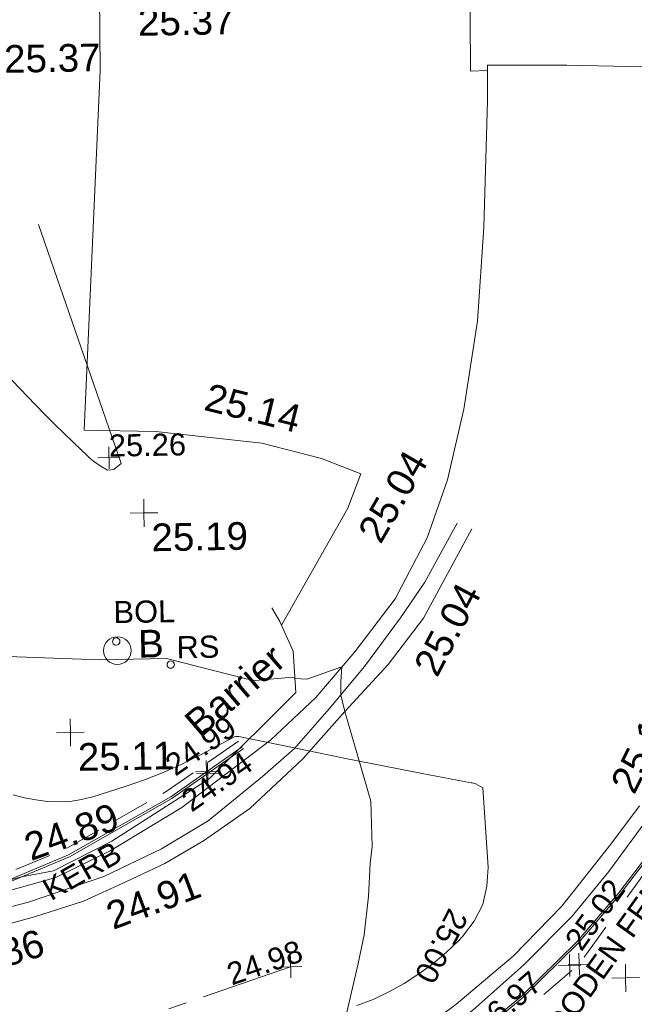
# Model space of a CAD drawing. Header units: millimetres. Extents: x -287732 to 520720, y -88450 to 287754.
# Tile 92 of 256: x -14988 to -6642, y -33004 to -19639. Entities that reach past the tile are written whole.
import ezdxf

# ---------------------------------------------------------------- set-up
doc = ezdxf.new("R2010")
doc.units = ezdxf.units.MM
for name, pattern in [('IMPORT-BORDER _5_', [1750, 500, -250, 500, -250, 0, -250]), ('IMPORT-CENTER _6_', [2000, 1250, -250, 250, -250]), ('IMPORT-DASHED _2_', [750, 500, -250]), ('IMPORT-UG_ELEC_STREET LIGHTING_QLB2 _2_', [2700, 1500, -300.0000000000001, 0, -250, 150, -300.0000000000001, 0, -200])]:
    doc.linetypes.add(name, pattern=pattern)
for name, color, linetype, lineweight, true_color in [('00_TOPO_FURN_BARRIER', 7, 'Continuous', 9, 0x666666), ('00_TOPO_FURN_BOLLARD', 7, 'Continuous', 9, 0x666666), ('00_TOPO_KERB_BOTTOM', 1, 'Continuous', 9, 0xff0000), ('00_TOPO_KERB_TOP', 7, 'Continuous', 9, 0xa500a5), ('00_TOPO_LEVEL_SPOT', 7, 'Continuous', 9, 0x666666), ('00_TOPO_ROAD_MARKING_YELLOW_CONTINUOUS', 40, 'Continuous', 9, 0xffbf00), ('00_TOPO_SERV_IC', 5, 'Continuous', 9, 0x0000ff), ('01_DTM_CONTOUR_MJR', 7, 'Continuous', 9, 0x7f3f00), ('12333-PUM-2D-U-0001-C01 - Rev2_REVIT IMPORT_dwg', 7, 'Continuous', 9, 0x767676), ('BOLLARD', 7, 'Continuous', 9, 0x00a5a5), ('BOLLARD_TXT', 7, 'Continuous', 9, 0x00a5a5), ('CONTOURS_INDEX', 4, 'Continuous', 9, 0x00ffff), ('CONTOURS_INDEX_LVL', 4, 'Continuous', 9, 0x00ffff), ('CONTOURS_MINOR', 7, 'Continuous', 9, 0x00a5a5), ('FENCE', 7, 'IMPORT-BORDER _5_', 9, 0xa55200), ('FENCE_LVL', 7, 'Continuous', 9, 0xa55200), ('FENCE_TXT', 7, 'Continuous', 9, 0xa55200), ('KERB_BOTTOM', 7, 'Continuous', 9, 0x0000a5), ('KERB_BOTTOM_LVL', 7, 'Continuous', 9, 0x0000a5), ('KERB_BOTTOM_TXT', 7, 'Continuous', 9, 0x0000a5), ('KERB_TOP', 2, 'Continuous', 9, 0xffff00), ('KERB_TOP_LVL', 2, 'Continuous', 9, 0xffff00), ('ROAD_CROWNLINE', 7, 'IMPORT-CENTER _6_', 9, 0xa500a5), ('ROAD_CROWNLINE_LVL', 7, 'Continuous', 9, 0xa500a5), ('ROADSIGN', 7, 'Continuous', 9, 0x00a5a5), ('ROADSIGN_TXT', 7, 'Continuous', 9, 0x00a5a5), ('SPOT_HEIGHTS_LVL', 7, 'Continuous', 9, 0x00a500), ('TOP_OF_FENCE_LEVEL', 7, 'Continuous', 9, 0xa500a5), ('TOP_OF_FENCE_LEVEL_TXT', 7, 'Continuous', 9, 0xa500a5)]:
    doc.layers.add(name, color=color, linetype=linetype, lineweight=lineweight, true_color=true_color)
for name, color, linetype, lineweight in [('00_TOPO_ROAD_EDGE', 7, 'Continuous', 9), ('00_TOPO_SURFACE', 7, 'Continuous', 9), ('CHANGE_OF_SURFACE', 7, 'IMPORT-DASHED _2_', 9)]:
    doc.layers.add(name, color=color, linetype=linetype, lineweight=lineweight)
doc.styles.add('Arial_3', font='arial.ttf', dxfattribs={"height": 299.9999999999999})
doc.styles.add('Swis721 Lt BT_2', font='swissl.ttf', dxfattribs={"height": 375})

# ---------------------------------------------------------------- blocks, each defined once
blk = doc.blocks.new('12333-PUM-2D-U-0001-C01 - Rev2_REVIT IMPORT_dwg_MSL_Bollard_2-2077182-Site Location Plan Proposed')
at = {"layer": '00_TOPO_FURN_BOLLARD', "color": 254, "true_color": 0xcccccc}
blk.add_circle((0, 0), 62.50000000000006, dxfattribs=at)
blk = doc.blocks.new('12333-PUM-2D-U-0001-C01 - Rev2_REVIT IMPORT_dwg_MM-2077200-Site Location Plan Proposed')
at = {"layer": '00_TOPO_LEVEL_SPOT', "color": 254, "true_color": 0xcccccc, "flags": 128}
for points in [[(500.0000000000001, 0), (0, 0), (0, 500.0000000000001)], [(0, -500.0000000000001), (0, 0), (-500.0000000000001, 0)]]:
    blk.add_lwpolyline(points, dxfattribs=at)
blk = doc.blocks.new('12333-PUM-2D-U-0001-C01 - Rev2_REVIT IMPORT_dwg_MGS62954_T2_Galway_ITM_3d_Rev1-2077680-Site Location Plan Proposed')
at = {"layer": '00_TOPO_FURN_BARRIER', "color": 254, "true_color": 0xcccccc, "flags": 128}
blk.add_lwpolyline([(533882357.3972504, 725524389.1523546), (533883527.3549364, 725524219.3306136), (533884343.0521837, 725524126.4785206), (533885409.4967975, 725524158.5345997), (533886452.7163209, 725524415.5109966), (533886887.7151687, 725524490.4919128), (533887686.2072534, 725524875.268051), (533889025.0445718, 725525698.6386235), (533890219.1276541, 725526853.1530051), (533890195.5563781, 725527412.3805257), (533890022.2992955, 725527816.4851316), (533889916.6572986, 725528004.3771942)], dxfattribs=at)
at = {"layer": '00_TOPO_KERB_BOTTOM', "color": 254, "true_color": 0xcccccc, "flags": 128}
blk.add_lwpolyline([(533879846.9058573, 725519113.0966251), (533881316.0815309, 725519081.876492), (533883002.4265877, 725519062.9188831), (533883826.2702482, 725519074.8024061), (533885070.5115062, 725519140.1454376), (533885812.5485874, 725519225.5254654), (533886536.2489522, 725519355.3904897), (533887373.9162495, 725519569.7320637), (533888512.9282416, 725519928.4913841), (533889508.1100352, 725520315.570553), (533890407.4704977, 725520777.3153565), (533891201.5277331, 725521245.8987505), (533892121.2632707, 725521842.1670331), (533892685.0227359, 725522253.657339), (533893203.2202231, 725522668.8107702), (533893975.847366, 725523400.9786823), (533894558.2379677, 725524054.4627668), (533895199.0798793, 725524863.7542857)], dxfattribs=at)
at = {"layer": '00_TOPO_KERB_TOP', "color": 254, "true_color": 0xcccccc, "flags": 128}
blk.add_lwpolyline([(533879846.3794947, 725519088.3267349), (533881315.6790873, 725519057.103969), (533883002.4660103, 725519038.1413925), (533883827.0988801, 725519050.0362991), (533885072.5791739, 725519115.4444003), (533885816.1561576, 725519201.0016118), (533886541.5147632, 725519331.1642007), (533887380.7137249, 725519545.8976957), (533888521.1492514, 725519905.1053926), (533889518.2856471, 725520292.9448102), (533890419.4344599, 725520755.6077788), (533891214.5679875, 725521224.8263068), (533892135.3161299, 725521821.7510653), (533892700.0789923, 725522233.9737548), (533893219.514516, 725522650.1190374), (533893993.6479188, 725523383.7143329), (533894577.2137393, 725524038.5170978), (533895219.0950229, 725524849.1211946)], dxfattribs=at)
at = {"layer": '00_TOPO_ROAD_EDGE', "color": 254, "true_color": 0xcccccc, "flags": 128}
blk.add_lwpolyline([(533892754.4934114, 725536688.5364227), (533892741.2959433, 725535242.8293763), (533892968.3957933, 725535245.8320392), (533892963.9146771, 725534835.8797839), (533892884.7614254, 725533122.4551302), (533892776.8001906, 725531849.279972), (533892568.4905902, 725530658.0861753), (533892328.936202, 725529700.1693399), (533892041.8596604, 725528918.1905737), (533891590.2065402, 725528101.1067967), (533891031.2449029, 725527388.1722424), (533890491.0378391, 725526779.9675095), (533889866.4036505, 725526209.2220178), (533888645.4436013, 725525315.9149196), (533887664.7286532, 725524746.1380289), (533886918.5708212, 725524397.4539391), (533885979.1279541, 725524152.5003964), (533885363.9844481, 725524066.9151088), (533884776.0519351, 725524037.920274)], dxfattribs=at)
at = {"layer": '00_TOPO_ROAD_MARKING_YELLOW_CONTINUOUS', "color": 254, "true_color": 0xcccccc, "flags": 128}
for points in [[(533894860, 725525230), (533894460.0000001, 725524720.0000001), (533893780.0000001, 725523890), (533893110, 725523220.0000001), (533892320.0000001, 725522580.0000001), (533891390.0000001, 725521910), (533890310.0000002, 725521260.0000001), (533889450.0000001, 725520820.0000002), (533888590.0000001, 725520480), (533887480, 725520090.0000001), (533886370, 725519790.0000001), (533885820.0000001, 725519720.0000001), (533884870.0000001, 725519610), (533883380.0000001, 725519530.0000001), (533881460.0000001, 725519520), (533879910.0000001, 725519540.0000001)], [(533879880.0000001, 725519340.0000001), (533881260, 725519340.0000001), (533882280.0000001, 725519320.0000002), (533883290.0000001, 725519340.0000001), (533884090, 725519360), (533884760.0000001, 725519400), (533885490, 725519480), (533886200.0000001, 725519560.0000001), (533886940.0000002, 725519740), (533887880.0000001, 725520020), (533888790.0000001, 725520340.0000001), (533889770.0000001, 725520740), (533890810.0000002, 725521330.0000001), (533891810.0000002, 725521980.0000001), (533892550.0000001, 725522500), (533893250.0000001, 725523100), (533893920.0000001, 725523750), (533894430.0000002, 725524350), (533894980, 725525070.0000002)], [(533892450.0000001, 725529110), (533892000.0000001, 725528320.0000001), (533891660.0000001, 725527840.0000001), (533891160.0000001, 725527190.0000002), (533890670.0000001, 725526620.0000001), (533890190.0000002, 725526090.0000001), (533889750.0000001, 725525720.0000002), (533889000.0000001, 725525130.0000001), (533888360.0000001, 725524760.0000001), (533887570.0000001, 725524400), (533886540.0000001, 725524070.0000002), (533885630.0000001, 725523850.0000001), (533884770.0000001, 725523690.0000002), (533883500.0000001, 725523660.0000001), (533881970, 725523700.0000002), (533880700.0000001, 725523730.0000001), (533878790.0000001, 725523770.0000001), (533876770.0000001, 725523800.0000001), (533874500, 725523850.0000001), (533872220, 725523880.0000001), (533870550.0000001, 725523940.0000001), (533869160.0000001, 725523960.0000001), (533867340, 725523990), (533865650.0000001, 725524000.0000001)], [(533874600, 725523680.0000002), (533876310.0000002, 725523640), (533877690.0000002, 725523610), (533879260, 725523570.0000002), (533880490.0000001, 725523550), (533881850, 725523540.0000001), (533883360, 725523470.0000002), (533884150.0000001, 725523470.0000002), (533884510.0000001, 725523480), (533884980, 725523510), (533886040.0000001, 725523720.0000001), (533886620.0000001, 725523870), (533887290.0000001, 725524070.0000002), (533887870, 725524320.0000001), (533888400.0000001, 725524560.0000002), (533888930.0000002, 725524860), (533889570.0000001, 725525290.0000001), (533890300.0000001, 725525950.0000002), (533890880, 725526580.0000001), (533891480, 725527210.0000002), (533891970, 725527830.0000001), (533892650, 725529030.0000001)]]:
    blk.add_lwpolyline(points, dxfattribs=at)
at = {"layer": '00_TOPO_SURFACE', "color": 254, "true_color": 0xcccccc, "flags": 128}
for points in [[(533890041.8830191, 725527770.8080786), (533890971.2447152, 725529340.9286244), (533891156.5344743, 725529804.6366411), (533890625.1850209, 725530021.6857438), (533889819.8626758, 725530241.2968221), (533888383.891334, 725530426.724571), (533887409.0979357, 725530462.6563367), (533887709.8376489, 725535337.494107), (533887736.0811435, 725537909.4398379), (533887555.2768385, 725538127.165015), (533886818.5378838, 725538740.1102412), (533885574.9106878, 725538838.0220703), (533884201.1022913, 725538866.8864359)], [(533892968.3957933, 725535245.8320392), (533892970.0000001, 725535320.0000002), (533894050.0000001, 725535300.0000001), (533895324.2477114, 725535250.1744711), (533896500, 725535200.0000002), (533897328.028267, 725535189.986102), (533897513.0176339, 725535180.1109327), (533897794.8735762, 725535179.9985257)]]:
    blk.add_lwpolyline(points, dxfattribs=at)
at = {"layer": '01_DTM_CONTOUR_MJR', "color": 254, "true_color": 0xcccccc, "flags": 128}
blk.add_lwpolyline([(533890808.6752578, 725522385.6293348), (533891001.1315653, 725523157.0608426), (533891091.9635351, 725523547.7903268), (533891160.0000001, 725524070.0000002), (533891189.3628619, 725524513.7074941), (533891219.1627452, 725524742.1745747), (533891212.2808565, 725525359.3904283), (533890880, 725526580.0000001), (533890830.0000001, 725526810.0000002), (533890832.3417209, 725526989.4926949), (533890850, 725527190.0000002), (533890374.0194762, 725527031.9576898), (533890210.0000001, 725527040.0000001), (533890179.1504855, 725527058.7864077), (533889676.6224093, 725527025.255829), (533889551.5362795, 725527047.7903855), (533888471.1436422, 725527342.0717674), (533887566.3972656, 725527343.2259218), (533885189.0770196, 725527467.9620636)], dxfattribs=at)
for name, p, xscale, yscale, zscale in [('12333-PUM-2D-U-0001-C01 - Rev2_REVIT IMPORT_dwg_MM-2077200-Site Location Plan Proposed', (533888201.5360155, 725529324.5140612), 0.375, 0.375, 0.375), ('12333-PUM-2D-U-0001-C01 - Rev2_REVIT IMPORT_dwg_MSL_Bollard_2-2077182-Site Location Plan Proposed', (533887807.0450848, 725527462.785777), 3, 3, 3), ('12333-PUM-2D-U-0001-C01 - Rev2_REVIT IMPORT_dwg_MM-2077200-Site Location Plan Proposed', (533887150.7699157, 725526361.6365628), 0.375, 0.375, 0.375), ('12333-PUM-2D-U-0001-C01 - Rev2_REVIT IMPORT_dwg_MM-2077200-Site Location Plan Proposed', (533894630.0000001, 725522900), 0.375, 0.375, 0.375)]:
    blk.add_blockref(name, p, dxfattribs=dict(xscale=xscale, yscale=yscale, zscale=zscale))
at = {"layer": '00_TOPO_FURN_BARRIER', "char_height": 375, "attachment_point": 1, "line_spacing_factor": 1.005061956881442, "style": 'Swis721 Lt BT_2'}
for s, insert, width, rotation in [('Barrier', (533888669.1708437, 725526533.7704432), 1766.589457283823, 39.73835961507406), ('24.89', (533886461.1969716, 725524978.1317493), 1495.902363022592, 19.07330698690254)]:
    blk.add_mtext(s, dxfattribs=dict(at, insert=insert, width=width, rotation=rotation))
at = {"layer": '00_TOPO_FURN_BOLLARD', "insert": (533888089.8034046, 725527736.983127), "char_height": 375, "width": 398.9072968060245, "attachment_point": 1, "line_spacing_factor": 1.005061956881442, "style": 'Swis721 Lt BT_2'}
blk.add_mtext('B', dxfattribs=at)
at = {"layer": '00_TOPO_LEVEL_SPOT', "char_height": 375, "width": 1495.902363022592, "attachment_point": 1, "line_spacing_factor": 1.005061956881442, "style": 'Swis721 Lt BT_2'}
for s, insert in [('25.37', (533886409.8808529, 725535705.4102246)), ('25.19', (533888296.5808529, 725529177.1102244)), ('25.11', (533887245.8808528, 725526214.2102245))]:
    blk.add_mtext(s, dxfattribs=dict(at, insert=insert))
at = {"layer": '00_TOPO_ROAD_EDGE', "color": 251, "true_color": 0x666666, "char_height": 375, "width": 1495.902363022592, "attachment_point": 1, "line_spacing_factor": 1.005061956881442, "style": 'Swis721 Lt BT_2'}
for s, insert, rotation in [('25.04', (533891085.6457037, 725529025.558831), 58.909197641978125), ('24.86', (533885412.4192017, 725523358.5776033), 15.515041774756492)]:
    blk.add_mtext(s, dxfattribs=dict(at, insert=insert, rotation=rotation))
at = {"layer": '00_TOPO_ROAD_MARKING_YELLOW_CONTINUOUS', "color": 251, "true_color": 0x666666, "char_height": 375, "width": 1495.902363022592, "attachment_point": 1, "line_spacing_factor": 1.005061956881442, "style": 'Swis721 Lt BT_2'}
for s, insert, rotation in [('25.04', (533891813.3061756, 725527189.2770752), 61.1243594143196), ('25.11', (533894457.5624827, 725525545.8083662), 62.339549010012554), ('24.91', (533887557.0192077, 725524024.0197383), 19.66670286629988)]:
    blk.add_mtext(s, dxfattribs=dict(at, insert=insert, rotation=rotation))
at = {"layer": '00_TOPO_SERV_IC', "color": 251, "true_color": 0x666666, "insert": (533888236.2751791, 725536176.2427427), "char_height": 375, "width": 1495.902363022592, "attachment_point": 1, "line_spacing_factor": 1.005061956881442, "style": 'Swis721 Lt BT_2'}
blk.add_mtext('25.37', dxfattribs=at)
at = {"layer": '00_TOPO_SURFACE', "color": 251, "true_color": 0x666666, "insert": (533889121.0092819, 725531073.3936236), "char_height": 375, "width": 1495.902363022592, "attachment_point": 1, "rotation": 345.09110134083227, "line_spacing_factor": 1.005061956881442, "style": 'Swis721 Lt BT_2'}
blk.add_mtext('25.14', dxfattribs=at)
blk = doc.blocks.new('12333-PUM-2D-U-0001-C01 - Rev2_REVIT IMPORT_dwg_CIRCL-2077787-Site Location Plan Proposed')
at = {"layer": 'ROADSIGN', "color": 254, "true_color": 0xaae1e1, "flags": 128}
blk.add_lwpolyline([(475.0000000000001, -154), (500.0000000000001, 0), (475.0000000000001, 154), (404.0000000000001, 293), (293, 404.0000000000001), (154, 475.0000000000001), (0, 500.0000000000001), (-154, 475.0000000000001), (-293, 404.0000000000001), (-404.0000000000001, 293), (-475.0000000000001, 154), (-500.0000000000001, 0), (-475.0000000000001, -154), (-404.0000000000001, -293), (-293, -404.0000000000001), (-154, -475.0000000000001), (0, -500.0000000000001), (154, -475.0000000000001), (293, -404.0000000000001), (404.0000000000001, -293)], close=True, dxfattribs=at)
blk = doc.blocks.new('12333-PUM-2D-U-0001-C01 - Rev2_REVIT IMPORT_dwg_SPOT-2077724-Site Location Plan Proposed')
at = {"layer": 'TOP_OF_FENCE_LEVEL', "color": 254, "true_color": 0xe1aae1}
for p, q in [((0, 500.0000000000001), (0, -500.0000000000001)), ((-500.0000000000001, 0), (500.0000000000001, 0))]:
    blk.add_line(p, q, dxfattribs=at)
blk = doc.blocks.new('12333-PUM-2D-U-0001-C01 - Rev2_REVIT IMPORT_dwg_CIRCL-2077706-Site Location Plan Proposed')
at = {"layer": 'BOLLARD', "color": 254, "true_color": 0xaae1e1, "flags": 128}
blk.add_lwpolyline([(475.0000000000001, -154), (500.0000000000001, 0), (475.0000000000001, 154), (404.0000000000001, 293), (293, 404.0000000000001), (154, 475.0000000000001), (0, 500.0000000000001), (-154, 475.0000000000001), (-293, 404.0000000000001), (-404.0000000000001, 293), (-475.0000000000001, 154), (-500.0000000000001, 0), (-475.0000000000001, -154), (-404.0000000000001, -293), (-293, -404.0000000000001), (-154, -475.0000000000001), (0, -500.0000000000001), (154, -475.0000000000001), (293, -404.0000000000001), (404.0000000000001, -293)], close=True, dxfattribs=at)
blk = doc.blocks.new('12333-PUM-2D-U-0001-C01 - Rev2_REVIT IMPORT_dwg_SPOT-V272-Site Location Plan Proposed')
at = {"layer": 'KERB_BOTTOM_LVL', "color": 9, "true_color": 0xaaaae1}
for p, q in [((0, 500.0000000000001), (0, -500.0000000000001)), ((-500.0000000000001, 0), (500.0000000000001, 0))]:
    blk.add_line(p, q, dxfattribs=at)
blk = doc.blocks.new('12333-PUM-2D-U-0001-C01 - Rev2_REVIT IMPORT_dwg_SPOT-2077810-Site Location Plan Proposed')
at = {"layer": 'KERB_TOP_LVL', "color": 51, "true_color": 0xffffaa}
for p, q in [((0, 500.0000000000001), (0, -500.0000000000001)), ((-500.0000000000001, 0), (500.0000000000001, 0))]:
    blk.add_line(p, q, dxfattribs=at)
blk = doc.blocks.new('12333-PUM-2D-U-0001-C01 - Rev2_REVIT IMPORT_dwg_SPOT-2077774-Site Location Plan Proposed')
at = {"layer": 'ROAD_CROWNLINE_LVL', "color": 254, "true_color": 0xe1aae1}
for p, q in [((0, 500.0000000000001), (0, -500.0000000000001)), ((-500.0000000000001, 0), (500.0000000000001, 0))]:
    blk.add_line(p, q, dxfattribs=at)
blk = doc.blocks.new('12333-PUM-2D-U-0001-C01 - Rev2_REVIT IMPORT_dwg_SPOT-2077771-Site Location Plan Proposed')
at = {"layer": 'FENCE_LVL', "color": 9, "true_color": 0xe1c5aa}
for p, q in [((0, 500.0000000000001), (0, -500.0000000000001)), ((-500.0000000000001, 0), (500.0000000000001, 0))]:
    blk.add_line(p, q, dxfattribs=at)
blk = doc.blocks.new('12333-PUM-2D-U-0001-C01 - Rev2_REVIT IMPORT_dwg_SPOT-2077775-Site Location Plan Proposed')
at = {"layer": 'SPOT_HEIGHTS_LVL', "color": 9, "true_color": 0xaae1aa}
for p, q in [((0, 500.0000000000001), (0, -500.0000000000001)), ((-500.0000000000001, 0), (500.0000000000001, 0))]:
    blk.add_line(p, q, dxfattribs=at)
blk = doc.blocks.new('12333-PUM-2D-U-0001-C01 - Rev2_REVIT IMPORT_dwg-1620468-Site Location Plan Proposed')
at = {"layer": 'CHANGE_OF_SURFACE', "color": 253, "true_color": 0xaaaaaa, "flags": 128}
blk.add_lwpolyline([(248349.4998518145, -89649.29787127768), (247370.5348853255, -90309.27425343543), (245978.4334482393, -91071.09354343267), (245032.6465639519, -91445.54468709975), (244034.4771331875, -91678.07279294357), (243112.34184762, -91813.84731328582), (241952.7391983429, -91825.21596702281), (240836.5833925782, -91774.48577340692)], dxfattribs=at)
at = {"layer": 'CONTOURS_INDEX', "color": 131, "true_color": 0xaaffff, "flags": 128}
blk.add_lwpolyline([(249896.0052081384, -93264.22937854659), (250118.3623672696, -93185.67340169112), (250333.2257214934, -93088.47522037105), (250543.0932065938, -92978.84890215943), (250743.5864850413, -92852.45070012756), (250936.7612039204, -92716.45945566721), (251118.9580835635, -92566.07864634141), (251293.8364039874, -92406.10479481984), (251346.7907640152, -92353.79079927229), (251507.807009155, -92146.84889826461), (251628.8253335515, -91924.35889039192), (251689.8467778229, -91678.54672274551), (251710.870301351, -91417.18644846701), (251657.0588933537, -90341.5771821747), (251562.1141967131, -90283.75831875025), (251546.5232257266, -90279.63918552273), (251530.8849510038, -90275.71643050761), (251515.1757213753, -90272.08824316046), (251499.4191883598, -90268.65643460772), (250838.8012427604, -90131.26210938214), (250492.8621959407, -90058.52914135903), (250147.1390936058, -89984.79434975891), (249801.7399074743, -89909.55682168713), (249456.5566662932, -89833.31746992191), (248354.7404684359, -89587.44956459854), (248335.8831417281, -89585.29210893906), (248317.3462027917, -89585.68231121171), (248299.2898460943, -89589.89400183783), (248281.5538772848, -89596.65335097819), (247824.0154957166, -89828.92509445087), (247575.0138453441, -89947.0199383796), (247322.3543013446, -90055.96265255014), (247064.2079178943, -90151.17717138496), (246802.4036411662, -90237.23955976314), (246359.0780033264, -90369.87273849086), (246206.7404247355, -90405.29419644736), (246053.3188950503, -90427.97038017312), (245898.2714387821, -90431.52865208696), (245742.1400310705, -90422.34164942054), (245586.4721914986, -90397.85550872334), (245432.5258197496, -90366.25473992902), (245281.1616498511, -90323.98202933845)], dxfattribs=at)
at = {"layer": 'CONTOURS_MINOR', "color": 254, "true_color": 0xaae1e1, "flags": 128}
blk.add_lwpolyline([(245757.791483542, -82590.76706471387), (246822.0188273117, -85855.85323732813), (246727.5186611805, -85930.85076229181), (246683.5832234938, -85935.68889389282), (246635.9860650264, -85940.72105828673), (246540.3804444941, -85879.75313363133), (246493.7096789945, -85847.85151423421), (246448.5341968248, -85814.07735554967), (246405.6016389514, -85777.49438921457), (246364.1643640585, -85739.03888382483), (246184.9552944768, -85561.7509149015), (246055.8751453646, -85432.42977198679), (245927.9007400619, -85302.03702964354), (245801.5849518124, -85170.03688868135), (245676.3749076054, -85036.9651487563), (243087.7914836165, -82250.76706474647)], dxfattribs=at)
at = {"layer": 'FENCE', "color": 9, "true_color": 0xe1c5aa, "flags": 128}
blk.add_lwpolyline([(249665.4489302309, -95293.92005456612), (251592.7291713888, -93858.95204602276), (252923.545439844, -92757.58685835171), (254392.0323566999, -90784.30756367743)], dxfattribs=at)
at = {"layer": 'KERB_BOTTOM', "color": 9, "true_color": 0xaaaae1, "flags": 128}
blk.add_lwpolyline([(240797.3469296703, -91906.7886932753), (241951.4113633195, -91943.93099681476), (243121.6118752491, -91932.45844275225), (244056.6250291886, -91794.787794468), (245066.2097849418, -91559.60043659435), (246029.5482451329, -91180.04762299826), (247433.0722178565, -90411.9774173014), (248416.6441356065, -89748.8952256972)], dxfattribs=at)
at = {"layer": 'KERB_TOP', "color": 51, "true_color": 0xffffaa, "flags": 128}
blk.add_lwpolyline([(248400.8189660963, -89725.42122378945), (247418.3328559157, -90387.77141040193), (246017.5168539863, -91154.35969503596), (245060.1090111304, -91533.41174928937), (244051.6075629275, -91768.34674563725), (243119.5118087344, -91905.58783803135), (241951.7121757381, -91917.03685419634), (240798.3962163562, -91879.91863954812), (240797.3469296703, -91906.7886932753)], dxfattribs=at)
at = {"layer": 'ROAD_CROWNLINE', "color": 254, "true_color": 0xe1aae1, "flags": 128}
blk.add_lwpolyline([(249005.8644351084, -92725.2641448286), (244452.7000512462, -94206.14770636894), (233556.0493661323, -94382.9696243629), (213354.145256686, -93697.78469263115), (191428.2274483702, -93432.55181610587), (168463.4808728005, -92924.1888026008), (161119.0984302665, -92829.82842857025), (147819.5219684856, -92658.95592560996), (134837.1275247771, -92303.77720983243), (124390.617859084, -92017.97647366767), (104166.61100951, -91620.1271587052), (79168.41237922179, -91354.89428194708), (65619.43292734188, -91288.58606284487), (52755.63840637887, -91111.76414496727), (39913.94662542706, -90846.53126820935), (23027.45347493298, -90603.40113099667), (4969.515118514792, -90095.03811749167), (-7098.580772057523, -89785.59976140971), (-12602.16296347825, -89763.49702151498), (-16470.14241560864, -88901.49017248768), (-19409.80679926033, -87265.88743273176), (-21200.12871723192, -85365.051816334), (-21239.58346818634, -85277.7150860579)], dxfattribs=at)
blk.add_blockref('12333-PUM-2D-U-0001-C01 - Rev2_REVIT IMPORT_dwg_MGS62954_T2_Galway_ITM_3d_Rev1-2077680-Site Location Plan Proposed', (-533641079.6498471, -725615854.3561786))
for name, p, xscale, yscale, zscale in [('12333-PUM-2D-U-0001-C01 - Rev2_REVIT IMPORT_dwg_SPOT-2077775-Site Location Plan Proposed', (246660.6914836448, -85773.26706470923), 0.3, 0.3, 0.3), ('12333-PUM-2D-U-0001-C01 - Rev2_REVIT IMPORT_dwg_CIRCL-2077706-Site Location Plan Proposed', (246714.4523045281, -88268.41358677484), 0.1, 0.1, 0.1), ('12333-PUM-2D-U-0001-C01 - Rev2_REVIT IMPORT_dwg_CIRCL-2077787-Site Location Plan Proposed', (247448.9259404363, -88594.03744060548), 0.1, 0.1, 0.1), ('12333-PUM-2D-U-0001-C01 - Rev2_REVIT IMPORT_dwg_SPOT-2077810-Site Location Plan Proposed', (247909.575911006, -90056.59631744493), 0.3, 0.3, 0.3), ('12333-PUM-2D-U-0001-C01 - Rev2_REVIT IMPORT_dwg_SPOT-V272-Site Location Plan Proposed', (247924.8581768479, -90080.43632132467), 0.3, 0.3, 0.3), ('12333-PUM-2D-U-0001-C01 - Rev2_REVIT IMPORT_dwg_SPOT-2077774-Site Location Plan Proposed', (249005.8644351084, -92725.26414482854), 0.3, 0.3, 0.3), ('12333-PUM-2D-U-0001-C01 - Rev2_REVIT IMPORT_dwg_SPOT-2077771-Site Location Plan Proposed', (252923.545439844, -92757.58685835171), 0.3, 0.3, 0.3), ('12333-PUM-2D-U-0001-C01 - Rev2_REVIT IMPORT_dwg_SPOT-2077724-Site Location Plan Proposed', (252794.4658693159, -92771.09134302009), 0.3, 0.3, 0.3)]:
    blk.add_blockref(name, p, dxfattribs=dict(xscale=xscale, yscale=yscale, zscale=zscale))
at = {"layer": 'BOLLARD_TXT', "insert": (246684.2472583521, -87719.463069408), "char_height": 299.9999999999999, "width": 1002.685946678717, "attachment_point": 1, "line_spacing_factor": 0.9417779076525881, "style": 'Arial_3'}
blk.add_mtext('BOL', dxfattribs=at)
at = {"layer": 'CONTOURS_INDEX_LVL', "insert": (251438.3204284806, -92091.38786681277), "char_height": 299.9999999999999, "width": 1256.112065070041, "attachment_point": 1, "rotation": 241.71210890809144, "line_spacing_factor": 0.9417779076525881, "style": 'Arial_3'}
blk.add_mtext('25.00', dxfattribs=at)
at = {"layer": 'FENCE_LVL', "insert": (252716.3623951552, -92417.98834930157), "char_height": 299.9999999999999, "width": 1256.112065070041, "attachment_point": 1, "rotation": 53.34389444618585, "line_spacing_factor": 0.9417779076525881, "style": 'Arial_3'}
blk.add_mtext('25.02', dxfattribs=at)
at = {"layer": 'FENCE_TXT', "insert": (252187.3606799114, -93900.4991392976), "char_height": 299.9999999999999, "width": 4135.620424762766, "attachment_point": 1, "rotation": 53.34389444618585, "line_spacing_factor": 0.9417779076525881, "style": 'Arial_3'}
blk.add_mtext('WOODEN FENCE', dxfattribs=at)
at = {"layer": 'KERB_BOTTOM_LVL', "insert": (247529.8127299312, -90362.61136906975), "char_height": 299.9999999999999, "width": 1256.112065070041, "attachment_point": 1, "rotation": 33.98616704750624, "line_spacing_factor": 0.9417779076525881, "style": 'Arial_3'}
blk.add_mtext('24.94', dxfattribs=at)
at = {"layer": 'KERB_BOTTOM_TXT', "insert": (245623.1960688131, -91516.08532552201), "char_height": 299.9999999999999, "width": 1362.624491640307, "attachment_point": 1, "rotation": 28.689418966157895, "line_spacing_factor": 0.9417779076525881, "style": 'Arial_3'}
blk.add_mtext('KERB', dxfattribs=at)
at = {"layer": 'KERB_TOP_LVL', "insert": (247318.1760226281, -89870.83252375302), "char_height": 299.9999999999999, "width": 1256.112065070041, "attachment_point": 1, "rotation": 33.98616704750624, "line_spacing_factor": 0.9417779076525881, "style": 'Arial_3'}
blk.add_mtext('24.99', dxfattribs=at)
at = {"layer": 'ROAD_CROWNLINE_LVL', "insert": (248108.9753261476, -92679.91699344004), "char_height": 299.9999999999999, "width": 1256.112065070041, "attachment_point": 1, "rotation": 18.016737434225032, "line_spacing_factor": 0.9417779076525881, "style": 'Arial_3'}
blk.add_mtext('24.98', dxfattribs=at)
at = {"layer": 'ROADSIGN_TXT', "insert": (247531.9573134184, -88211.13824885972), "char_height": 299.9999999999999, "width": 694.1671938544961, "attachment_point": 1, "line_spacing_factor": 0.9417779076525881, "style": 'Arial_3'}
blk.add_mtext('RS', dxfattribs=at)
at = {"layer": 'SPOT_HEIGHTS_LVL', "insert": (246660.6914836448, -85458.2559697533), "char_height": 299.9999999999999, "width": 1256.112065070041, "attachment_point": 1, "line_spacing_factor": 0.9417779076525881, "style": 'Arial_3'}
blk.add_mtext('25.26', dxfattribs=at)
at = {"layer": 'TOP_OF_FENCE_LEVEL_TXT', "insert": (250797.0373398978, -94020.79202335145), "char_height": 299.9999999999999, "width": 2255.125169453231, "attachment_point": 1, "rotation": 39.61068770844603, "line_spacing_factor": 0.9417779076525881, "style": 'Arial_3'}
blk.add_mtext('TOF26.97', dxfattribs=at)

msp = doc.modelspace()

# ---------------------------------------------------------------- block references
at = {"layer": '12333-PUM-2D-U-0001-C01 - Rev2_REVIT IMPORT_dwg', "color": 254, "linetype": 'IMPORT-UG_ELEC_STREET LIGHTING_QLB2 _2_', "true_color": 0xffd4d4, "rotation": 0.9999999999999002}
msp.add_blockref('12333-PUM-2D-U-0001-C01 - Rev2_REVIT IMPORT_dwg-1620468-Site Location Plan Proposed', (-261895.0770586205, 55869.5817132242), dxfattribs=at)

doc.saveas('drawing.dxf')
